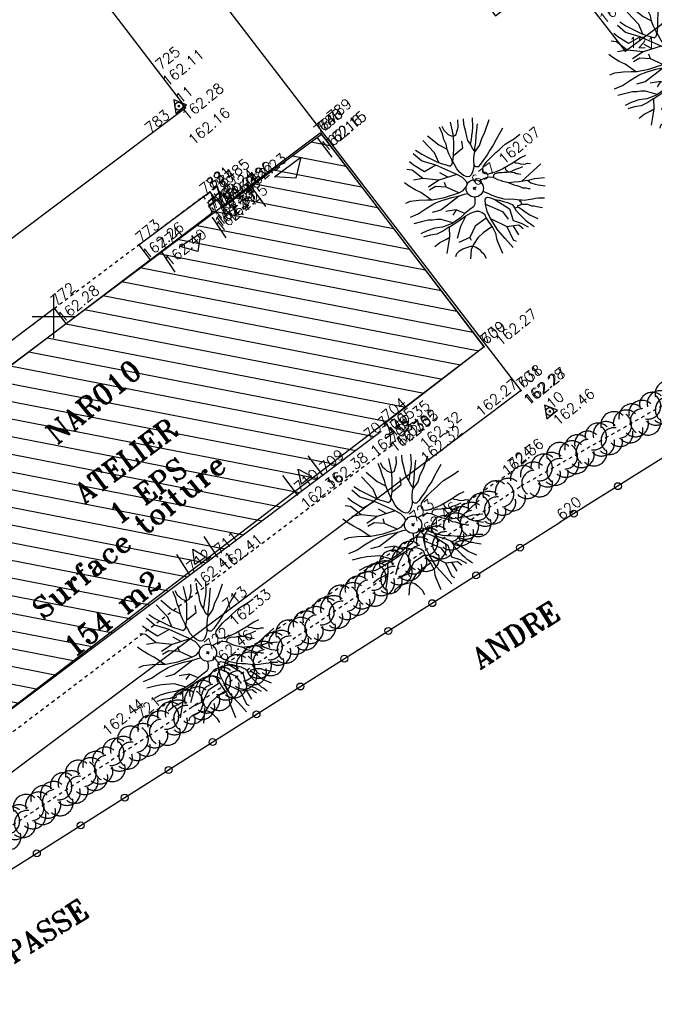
# Model space of a CAD drawing. Header units: feet. Extents: x 529188 to 529675, y 139816 to 140273.
# Tile 84 of 118: x 529499 to 529517, y 140005 to 140034. Entities that reach past the tile are written whole.
import ezdxf
from ezdxf.enums import TextEntityAlignment as Align

# ---------------------------------------------------------------- set-up
doc = ezdxf.new("R2010")
doc.units = ezdxf.units.FT
doc.header["$LTSCALE"] = 2
doc.header["$MEASUREMENT"] = 0
doc.header["$PDSIZE"] = 0.1
doc.linetypes.add('CACHE', pattern=[0.375, 0.25, -0.125])
doc.linetypes.add('CACHEX2', pattern=[0.75, 0.5, -0.25])
doc.layers.get('0').update_dxf_attribs({"linetype": 'CONTINUOUS'})
for name, color, linetype in [('ARBRES', 70, 'CONTINUOUS'), ('BATI', 10, 'CONTINUOUS'), ('BATI-HACHURES', 30, 'CONTINUOUS'), ('BORD_TOIT', 244, 'CACHE'), ('BORDURETTE', 20, 'CONTINUOUS'), ('CARROYAGE', 7, 'CONTINUOUS'), ('CLOTURE', 1, 'CONTINUOUS'), ('HAIE', 80, 'CACHEX2'), ('Numéro Bâtiment', 5, 'CONTINUOUS'), ('POLYGO', 241, 'CONTINUOUS'), ('PORTES', 14, 'CONTINUOUS'), ('SOCLES', 13, 'CONTINUOUS'), ('TEXTES', 150, 'CONTINUOUS'), ('TOPOALT', 3, 'CONTINUOUS'), ('TOPOJIS', 7, 'CONTINUOUS'), ('TOPOJIS-GELE', 7, 'CONTINUOUS'), ('TOPOMAT', 142, 'CONTINUOUS')]:
    doc.layers.add(name, color=color, linetype=linetype)
doc.styles.add('ROMANT', font='ROMANT.SHX')
doc.styles.get("Standard").update_dxf_attribs({"font": 'ROMANS.SHX'})

# ---------------------------------------------------------------- blocks, each defined once
blk = doc.blocks.new('TCPOINT')
at = {"color": 0}
blk.add_point((0, 0), dxfattribs=at)
at = {"layer": 'TOPOALT'}
blk.add_attdef('ALT', text='', height=0.3, dxfattribs=at).set_placement((0.1, -0.1), align=Align.TOP_LEFT)
at = {"layer": 'TOPOMAT'}
blk.add_attdef('MAT', (0.1, 0.1), '', height=0.3, dxfattribs=at)
blk = doc.blocks.new('190')
for p, q in [((0.052, 0), (-0.052, 0)), ((0, -0.052), (0, 0.052))]:
    blk.add_line(p, q)
for points in [[(-0.619, 1.938), (-0.559, 1.732), (-0.46, 1.523), (-0.354, 1.285), (-0.291, 1.169), (-0.206, 1.053), (-0.142, 0.946), (-0.07, 0.952), (-0.02, 0.98), (0.016, 1.059), (0.061, 1.245), (0.098, 1.367), (0.171, 1.51), (0.208, 1.653), (0.282, 1.81), (0.336, 2.007)], [(-0.329, 1.239), (-0.245, 1.528), (-0.28, 2.015)], [(-0.09, 2.033), (-0.007, 1.626), (0.102, 1.375)], [(0.405, 1.994), (0.376, 1.859), (0.388, 1.766), (0.396, 1.687), (0.438, 1.6), (0.48, 1.557), (0.566, 1.542), (0.639, 1.591), (0.746, 1.669), (0.873, 1.838)], [(-0.44, 1.229), (-0.82, 1.291), (-0.941, 1.636), (-0.968, 1.79)], [(-0.084, 0.235), (-0.076, 0.245), (-0.062, 0.33), (-0.074, 0.466), (-0.144, 0.639), (-0.44, 1.229), (-0.646, 1.539), (-0.688, 1.589), (-0.738, 1.896)], [(0.437, 0.574), (0.37, 0.496), (0.276, 0.425), (0.182, 0.369), (0.097, 0.362), (0.039, 0.398), (-0.01, 0.492), (-0.038, 0.629), (-0.043, 0.765), (-0.014, 0.901), (0.002, 1.001), (0.132, 1.122), (0.27, 1.286), (0.378, 1.415), (0.51, 1.6), (0.67, 1.921)], [(0.686, 0.829), (0.676, 0.931), (0.713, 1.067), (0.728, 1.196), (0.773, 1.303), (0.838, 1.425), (0.926, 1.625), (1.021, 1.76)], [(-0.144, 0.639), (-0.647, 0.843), (-0.975, 1.17), (-1.062, 1.55), (-1.169, 1.665)], [(0.711, 1.062), (0.821, 1.152), (0.894, 1.223), (0.995, 1.308), (1.082, 1.401), (1.24, 1.613)], [(-1.176, 0.542), (-1.281, 0.892), (-1.358, 1.058), (-1.428, 1.273), (-1.465, 1.412)], [(-0.975, 1.17), (-1.217, 1.309)], [(0.132, 1.122), (0.476, 1.119), (0.579, 1.291)], [(1.723, 0.836), (1.536, 0.765), (1.37, 0.702), (1.204, 0.625), (1.038, 0.576), (0.888, 0.52), (0.686, 0.464), (0.578, 0.437), (0.47, 0.423), (0.428, 0.452), (0.413, 0.495), (0.421, 0.545), (0.45, 0.595), (0.515, 0.666), (0.603, 0.759), (0.675, 0.816), (0.747, 0.901), (0.855, 0.994), (0.993, 1.144), (1.109, 1.257), (1.182, 1.336), (1.239, 1.392)], [(0.655, 0.801), (0.898, 0.871), (1.071, 0.985), (1.258, 1.07), (1.587, 1.273)], [(-1.807, 0.935), (-1.668, 0.889), (-1.462, 0.758), (-1.27, 0.62), (-1.148, 0.519), (-0.835, 0.351), (-0.435, 0.198), (-0.292, 0.167), (-0.199, 0.188), (-0.161, 0.191)], [(-0.647, 0.843), (-1.01, 0.877)], [(-0.396, 0.741), (-0.492, 0.981)], [(-0.435, 0.198), (-0.613, 0.549), (-0.837, 0.756), (-1.044, 0.791)], [(-0.613, 0.549), (-0.561, 0.687)], [(-1.117, -0.371), (-1.319, -0.081), (-1.419, -0.002), (-1.525, 0.064), (-1.618, 0.137), (-1.796, 0.23), (-2.008, 0.328)], [(-1.963, 0.534), (-1.722, 0.466), (-1.45, 0.442), (-1.157, 0.397), (-0.957, 0.331), (-0.679, 0.22), (-0.472, 0.112), (-0.329, 0.06), (-0.249, 0.019)], [(1.739, -0.191), (1.585, -0.153), (1.326, -0.13), (0.983, -0.076), (0.782, -0.017), (0.653, 0.034), (0.56, 0.071), (0.504, 0.136), (0.497, 0.207), (0.526, 0.272), (0.584, 0.329), (0.678, 0.357), (0.778, 0.377), (0.872, 0.391), (0.994, 0.405), (1.13, 0.41), (1.252, 0.416), (1.374, 0.423), (1.489, 0.429), (1.633, 0.413), (1.798, 0.389), (1.999, 0.38)], [(-0.472, 0.112), (-1.148, 0.135), (-1.39, 0.239)], [(-0.677, -0.381), (-0.803, -0.141), (-1.062, 0.014)], [(0.239, 0.074), (0.295, 0.074), (0.388, 0.051), (0.459, 0.029), (0.546, -0.015), (0.602, -0.073), (0.645, -0.145), (0.679, -0.217), (0.715, -0.282), (0.758, -0.347), (0.814, -0.42), (0.857, -0.485), (0.906, -0.571), (0.934, -0.636), (0.992, -0.708), (1.041, -0.781), (1.083, -0.86), (1.154, -0.918), (1.19, -0.976), (1.24, -1.019)], [(-0.168, -0.185), (-0.174, -0.214), (-0.224, -0.285), (-0.283, -0.356), (-0.362, -0.391), (-0.491, -0.383), (-0.677, -0.381), (-0.856, -0.393), (-1.143, -0.369), (-1.428, -0.274), (-1.621, -0.158), (-1.842, -0.076), (-2.034, -0.032)], [(-1.8, -0.948), (-1.67, -0.837), (-1.445, -0.632), (-1.264, -0.397), (-1.472, -0.374), (-1.679, -0.329), (-1.851, -0.227), (-2.029, -0.149)], [(-0.803, -0.141), (-0.975, -0.193)], [(0.787, -1.087), (0.644, -0.934), (0.545, -0.862), (0.459, -0.775), (0.332, -0.602), (0.261, -0.472), (0.212, -0.378), (0.163, -0.27), (0.127, -0.215)], [(0.622, -0.106), (0.681, -0.045), (0.731, -0.045), (0.832, -0.09), (0.889, -0.14), (0.953, -0.177), (1.017, -0.228), (1.074, -0.257), (1.131, -0.314), (1.174, -0.373), (1.202, -0.423), (1.238, -0.459), (1.294, -0.524)], [(1.46, -0.389), (1.367, -0.367), (1.282, -0.337), (1.21, -0.308), (1.109, -0.286), (1.053, -0.25), (1.038, -0.206), (1.039, -0.156), (1.077, -0.091)], [(1.368, -0.134), (1.384, -0.181), (1.44, -0.239), (1.468, -0.289), (1.526, -0.34), (1.582, -0.383), (1.64, -0.406), (1.698, -0.465)], [(-0.699, -0.452), (-1.01, -0.589), (-1.304, -0.796)], [(-1.264, -0.397), (-0.985, -0.428), (-0.699, -0.452), (-0.542, -0.475), (-0.434, -0.512), (-0.378, -0.534), (-0.328, -0.584), (-0.271, -0.671), (-0.25, -0.757), (-0.288, -0.878), (-0.302, -1.008), (-0.319, -1.208), (-0.349, -1.379), (-0.43, -1.515), (-0.459, -1.601), (-0.565, -1.955)], [(-0.219, -2.023), (-0.23, -1.674), (-0.249, -1.357), (-0.195, -0.963), (-0.143, -0.748), (-0.048, -0.549), (0.025, -0.441), (0.075, -0.413), (0.133, -0.435), (0.182, -0.5), (0.245, -0.615), (0.331, -0.709), (0.409, -0.818), (0.479, -0.912), (0.507, -0.976), (0.543, -1.042), (0.543, -1.107), (0.535, -1.163), (0.52, -1.235), (0.526, -1.35), (0.533, -1.451), (0.546, -1.551), (0.559, -1.651), (0.572, -1.745), (0.601, -1.81), (0.632, -1.934)], [(-0.048, -0.549), (0.199, -1.021), (0.182, -1.297)], [(0.859, -0.488), (1, -0.579), (1.114, -0.659), (1.27, -0.746), (1.385, -0.819), (1.513, -0.87), (1.754, -1.032)], [(-1.953, -0.569), (-1.767, -0.571), (-1.575, -0.61), (-1.443, -0.63)], [(-0.288, -0.878), (-0.682, -0.848), (-1.01, -1.004), (-1.338, -0.917)], [(0.245, -0.615), (0.406, -1.09), (0.268, -1.418), (0.406, -1.625), (0.493, -1.832)], [(1.183, -0.698), (1.926, -0.657)], [(1.328, -0.783), (1.356, -0.905), (1.426, -1.006), (1.483, -1.085), (1.622, -1.229)], [(-1.662, -1.174), (-1.593, -1.125), (-1.479, -1.119), (-1.371, -1.134), (-1.257, -1.171), (-1.143, -1.222), (-1.093, -1.259), (-1.036, -1.338), (-1.009, -1.445), (-1.003, -1.524), (-0.996, -1.624), (-1.016, -1.763)], [(-1.01, -1.004), (-1.027, -1.09)], [(-0.195, -0.963), (0.026, -1.435), (-0.077, -1.849), (-0.043, -1.935)], [(0.763, -1.219), (0.786, -1.151), (0.765, -1.087), (0.808, -1.087), (0.844, -1.116), (0.901, -1.174), (0.987, -1.225), (1.108, -1.291), (1.18, -1.334), (1.251, -1.378), (1.386, -1.49)], [(-0.316, -1.172), (-0.62, -1.148), (-0.835, -1.16), (-1.05, -1.229), (-1.201, -1.3), (-1.382, -1.493)], [(0.863, -1.843), (0.739, -1.603), (0.698, -1.452), (0.669, -1.345), (0.635, -1.243), (0.62, -1.208), (0.534, -1.169)], [(0.625, -1.219), (0.628, -1.193), (0.649, -1.171), (0.692, -1.193), (0.772, -1.223), (0.828, -1.26), (0.893, -1.317), (0.956, -1.426), (1.005, -1.476), (1.056, -1.534), (1.17, -1.665)], [(0.026, -1.435), (0.32, -1.625), (0.355, -1.78)], [(0.173, -1.53), (0.13, -1.832)]]:
    blk.add_lwpolyline(points)
blk.add_circle((0, 0), 0.25)
blk = doc.blocks.new('269')
for p, q in [((0.035, 0), (-0.035, 0)), ((0, 0.035), (0, -0.035))]:
    blk.add_line(p, q)
blk.add_lwpolyline([(0, 0.231), (-0.2, -0.115), (0.2, -0.115)], close=True)
blk.add_circle((0, 0), 0.113)
blk = doc.blocks.new('*X27')
at = {"color": 0}
for p, q in [((527495.856, 148357.822), (527495.871, 148357.837)), ((527495.856, 148357.787), (527495.895, 148357.825)), ((527495.856, 148357.752), (527495.918, 148357.813)), ((527495.856, 148357.716), (527495.942, 148357.802)), ((527495.856, 148357.681), (527495.965, 148357.79)), ((527495.856, 148357.645), (527495.989, 148357.778)), ((527495.856, 148357.61), (527496.013, 148357.766)), ((527495.856, 148357.575), (527496.036, 148357.754)), ((527495.856, 148357.539), (527496.06, 148357.743)), ((527495.856, 148357.504), (527496.083, 148357.731)), ((527495.856, 148357.469), (527496.107, 148357.719)), ((527495.878, 148357.455), (527496.13, 148357.707)), ((527495.949, 148357.49), (527496.154, 148357.695)), ((527496.02, 148357.526), (527496.178, 148357.684)), ((527496.09, 148357.561), (527496.201, 148357.672)), ((527496.161, 148357.597), (527496.225, 148357.66)), ((527496.232, 148357.632), (527496.248, 148357.648))]:
    blk.add_line(p, q, dxfattribs=at)
blk = doc.blocks.new('320')
for p, q in [((0, 0), (0, -0.7)), ((1, 0), (1, -0.7)), ((0.5, -0.572), (0.3, -0.172)), ((0.3, -0.172), (0.7, -0.172)), ((0.7, -0.172), (0.5, -0.572))]:
    blk.add_line(p, q)
at = {"rotation": 269.9999999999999}
blk.add_blockref('*X27', (-148357.144, 527495.685), dxfattribs=at)
blk = doc.blocks.new('RONDCLOT')
at = {"layer": 'CLOTURE'}
blk.add_circle((0, 0), 0.1, dxfattribs=at)
blk = doc.blocks.new('HAIEBASE')
at = {"layer": 'HAIE'}
for centre, start, end in [((0.002, 0.141), 14.988, 164.4142), ((-0.223, 0.05), 14.988, 164.4142), ((0.078, 0.086), 243.6198, 27.2304), ((0.227, 0.05), 14.988, 164.4142), ((-0.147, -0.129), 50.5983, 200.0244), ((-0.23, -0.099), 196.6108, 340.2213), ((0.022, -0.064), 196.6108, 340.2213), ((0.223, -0.099), 196.6108, 340.2213)]:
    blk.add_arc(centre, 0.25, start, end, dxfattribs=at)

msp = doc.modelspace()

# ---------------------------------------------------------------- hatches: boundary and pattern name
at = {"layer": 'BATI-HACHURES'}
h = msp.add_hatch(dxfattribs=at)
h.set_pattern_fill('ANSI31', color=256, scale=4, angle=36, style=0)
h.set_pattern_definition([(169.02298, (529575.81883, 139934.26534), (-0.0952077, -0.4908518), [])])
h.paths.add_polyline_path([(529496.99, 140012.338), (529497.127, 140012.133), (529496.94, 140011.999), (529491.899, 140018.683), (529492.091, 140018.826), (529492.233, 140018.64), (529504.543, 140027.972), (529504.574, 140028.023), (529504.476, 140028.205), (529504.701, 140028.373), (529504.874, 140028.14), (529507.724, 140030.256), (529512.422, 140024.125), (529509.561, 140021.919), (529509.801, 140021.632), (529509.597, 140021.49), (529509.451, 140021.685)])

# ---------------------------------------------------------------- linework, layer by layer
at = {"layer": 'BATI'}
msp.add_lwpolyline([(529512.422, 140024.125), (529496.99, 140012.338), (529497.127, 140012.133), (529496.94, 140011.999), (529491.892, 140018.677), (529492.091, 140018.826), (529492.201, 140018.68), (529507.691, 140030.296)], close=True, dxfattribs=at)
at = {"layer": 'BATI', "flags": 128}
for points in [[(529491.899, 140018.683), (529492.091, 140018.826), (529492.233, 140018.64), (529504.543, 140027.972), (529504.574, 140028.023), (529504.476, 140028.205), (529504.701, 140028.373), (529504.874, 140028.14), (529507.724, 140030.256)], [(529512.422, 140024.125), (529507.731, 140030.266)], [(529512.422, 140024.125), (529509.561, 140021.919), (529509.801, 140021.632), (529509.597, 140021.49)], [(529509.451, 140021.685), (529496.99, 140012.338), (529497.127, 140012.133), (529496.94, 140011.999)]]:
    msp.add_lwpolyline(points, dxfattribs=at)
at = {"layer": 'BORD_TOIT', "ltscale": 0.005, "flags": 128}
for points in [[(529491.851, 140019.109), (529504.31, 140028.461)], [(529504.31, 140028.461), (529504.63, 140028.039)], [(529509.753, 140021.275), (529497.343, 140011.897)]]:
    msp.add_lwpolyline(points, dxfattribs=at)
at = {"layer": 'BORDURETTE', "flags": 128}
for points in [[(529496.478, 140059.128), (529508.665, 140042.912), (529506.807, 140041.494), (529512.753, 140033.669), (529514.582, 140035.12), (529516.495, 140032.654), (529518.047, 140033.81), (529522.772, 140027.518), (529526.367, 140030.219), (529522.215, 140035.885), (529524.059, 140037.246), (529528.272, 140031.62), (529532.045, 140034.401), (529528.155, 140039.639), (529529.941, 140040.916), (529533.858, 140035.73), (529537.777, 140038.615), (529534.145, 140043.465), (529535.861, 140044.653), (529539.514, 140039.912), (529548.758, 140046.684), (529545.648, 140050.758)], [(529503.816, 140031.031), (529494.279, 140043.481), (529487.245, 140038.086)], [(529513.49, 140022.869), (529504.778, 140034.21)], [(529495.349, 140024.68), (529503.816, 140031.031)], [(529513.459, 140022.843), (529504.975, 140016.473), (529492.089, 140006.846), (529486.18, 140014.674), (529472.383, 140004.354), (529475.435, 140000.422)]]:
    msp.add_lwpolyline(points, dxfattribs=at)
at = {"layer": 'CARROYAGE'}
for p, q in [((529500, 140024.375), (529500, 140025.625)), ((529499.375, 140025), (529500.625, 140025))]:
    msp.add_line(p, q, dxfattribs=at)
at = {"layer": 'CLOTURE', "flags": 128}
for points in [[(529551.469, 140073.073), (529556.23, 140067.254), (529559.88, 140062.365), (529567.129, 140052.143), (529537.764, 140033.55), (529514.615, 140019.063)], [(529478.591, 139996.294), (529514.615, 140019.063)]]:
    msp.add_lwpolyline(points, dxfattribs=at)
at = {"layer": 'HAIE', "ltscale": 0.005, "flags": 128}
for points in [[(529513.485, 140020.112), (529524.495, 140026.373)], [(529502.473, 140013.315), (529513.21, 140020.521)], [(529502.747, 140012.906), (529513.485, 140020.112)], [(529502.747, 140012.906), (529483.62, 140000.37)]]:
    msp.add_lwpolyline(points, dxfattribs=at)
at = {"layer": 'SOCLES', "flags": 128}
for points in [[(529502.457, 140027.063), (529504.503, 140028.595)], [(529504.503, 140028.595), (529504.68, 140028.357)], [(529502.457, 140027.063), (529502.781, 140026.637)], [(529497.671, 140023.484), (529500.015, 140025.239)], [(529500.015, 140025.239), (529500.351, 140024.795)]]:
    msp.add_lwpolyline(points, dxfattribs=at)

# ---------------------------------------------------------------- block references
at = {"layer": 'ARBRES', "rotation": 39.33073407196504}
for p in [(529518.044, 140032.396), (529512.149, 140028.694), (529510.372, 140018.991), (529504.448, 140015.298)]:
    msp.add_blockref('190', p, dxfattribs=at)
at = {"layer": 'CLOTURE'}
for p, rotation in [((529516.282, 140020.106), 212.040116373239), ((529515.01, 140019.31), 212.040116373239), ((529513.46, 140018.333), 32.29525563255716), ((529512.192, 140017.531), 32.29525563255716), ((529510.924, 140016.73), 32.29525563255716), ((529509.656, 140015.928), 32.29525563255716), ((529508.388, 140015.127), 32.29525563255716), ((529507.12, 140014.326), 32.29525563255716), ((529505.852, 140013.524), 32.29525563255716), ((529504.584, 140012.723), 32.29525563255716), ((529503.316, 140011.921), 32.29525563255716), ((529502.048, 140011.12), 32.29525563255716), ((529500.78, 140010.318), 32.29525563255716), ((529499.512, 140009.517), 32.29525563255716)]:
    msp.add_blockref('RONDCLOT', p, dxfattribs=dict(at, rotation=rotation))
at = {"layer": 'HAIE', "ltscale": 0.005, "xscale": 1.5, "yscale": 1.5, "zscale": 1.5}
for p, rotation in [((529517.831, 140022.584), 29.62469728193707), ((529517.049, 140022.139), 209.624697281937), ((529516.266, 140021.694), 29.62469728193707), ((529515.484, 140021.249), 209.624697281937), ((529514.702, 140020.804), 29.62469728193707), ((529513.919, 140020.359), 209.624697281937), ((529512.877, 140019.705), 33.86636103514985), ((529512.13, 140019.203), 213.8663610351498), ((529511.383, 140018.702), 33.86636103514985), ((529510.635, 140018.2), 213.8663610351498), ((529509.888, 140017.699), 33.86636103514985), ((529509.141, 140017.197), 213.8663610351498), ((529508.393, 140016.695), 33.86636103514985), ((529507.646, 140016.194), 213.8663610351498), ((529506.899, 140015.692), 33.86636103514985), ((529506.151, 140015.191), 213.8663610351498), ((529505.404, 140014.689), 33.86636103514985), ((529504.657, 140014.188), 213.8663610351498), ((529503.91, 140013.686), 33.86636103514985), ((529503.162, 140013.185), 213.8663610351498), ((529502.329, 140012.632), 33.24188934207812), ((529501.576, 140012.139), 213.2418893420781), ((529500.823, 140011.645), 33.24188934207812), ((529500.071, 140011.152), 213.2418893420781), ((529499.318, 140010.659), 33.24188934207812), ((529498.565, 140010.165), 213.2418893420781)]:
    msp.add_blockref('HAIEBASE', p, dxfattribs=dict(at, rotation=rotation))
at = {"layer": 'POLYGO', "rotation": 39.33073407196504}
for p in [(529503.608, 140031.068), (529514.312, 140022.261)]:
    msp.add_blockref('269', p, dxfattribs=at)
at = {"layer": 'PORTES'}
for p, xscale, rotation in [((529505.693, 140028.736), 2.384484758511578, 36.61764590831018), ((529503.109, 140026.862), 1.767953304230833, 33.82640249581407), ((529507.766, 140020.423), 0.9237257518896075, 217.5929495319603), ((529504.722, 140018.063), 0.9454662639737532, 212.8751634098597)]:
    msp.add_blockref('320', p, dxfattribs=dict(at, xscale=xscale, rotation=rotation))
at = {"layer": 'TOPOJIS'}
ref = msp.add_blockref('TCPOINT', (529516.495, 140032.654), dxfattribs=at)
ref.add_attrib('MAT', '121', (529516.595, 140032.754), dxfattribs={"layer": 'TOPOMAT', "height": 0.3})
ref.add_attrib('ALT', '161.55', dxfattribs={"layer": 'TOPOALT', "height": 0.3, "rotation": 39.3307}).set_placement((529515.696, 140033.652), align=Align.TOP_LEFT)
ref = msp.add_blockref('TCPOINT', (529507.984, 140030.551), dxfattribs=at)
ref.add_attrib('MAT', '789', (529508.034, 140030.601), dxfattribs={"layer": 'TOPOMAT', "height": 0.3, "rotation": 39.3307})
ref = msp.add_blockref('TCPOINT', (529502.734, 140030.219, 162.16), dxfattribs=at)
ref.add_attrib('MAT', '783', (529502.784, 140030.269, 162.16), dxfattribs={"layer": 'TOPOMAT', "height": 0.3, "rotation": 39.3307})
ref.add_attrib('ALT', '162.16', dxfattribs={"layer": 'TOPOALT', "height": 0.3, "rotation": 39.3307}).set_placement((529503.836, 140030.164, 162.16), align=Align.TOP_LEFT)
ref = msp.add_blockref('TCPOINT', (529512.149, 140028.694, 162.071), dxfattribs=at)
ref.add_attrib('MAT', '637', (529512.199, 140028.744, 162.071), dxfattribs={"layer": 'TOPOMAT', "height": 0.3, "rotation": 39.3307})
ref.add_attrib('ALT', '162.07', dxfattribs={"layer": 'TOPOALT', "height": 0.3, "rotation": 39.3307}).set_placement((529512.793, 140029.602), align=Align.TOP_LEFT)
ref = msp.add_blockref('TCPOINT', (529505.693, 140028.736, 162.232), dxfattribs=at)
ref.add_attrib('MAT', '786', (529505.743, 140028.786, 162.232), dxfattribs={"layer": 'TOPOMAT', "height": 0.3, "rotation": 39.3307})
ref.add_attrib('ALT', '162.23', dxfattribs={"layer": 'TOPOALT', "height": 0.3, "rotation": 39.3307}).set_placement((529505.474, 140028.843, 162.232), align=Align.TOP_LEFT)
ref = msp.add_blockref('TCPOINT', (529504.31, 140028.461), dxfattribs=at)
ref.add_attrib('MAT', '782', (529504.36, 140028.511), dxfattribs={"layer": 'TOPOMAT', "height": 0.3, "rotation": 39.3307})
ref = msp.add_blockref('TCPOINT', (529512.422, 140024.125), dxfattribs=at)
ref.add_attrib('MAT', '700', (529512.472, 140024.175), dxfattribs={"layer": 'TOPOMAT', "height": 0.3, "rotation": 39.3307})
ref.add_attrib('ALT', '162.27', dxfattribs={"layer": 'TOPOALT', "height": 0.3, "rotation": 39.3307}).set_placement((529512.138, 140022.328), align=Align.TOP_LEFT)
ref = msp.add_blockref('TCPOINT', (529514.312, 140022.261, 162.461), dxfattribs=at)
ref.add_attrib('MAT', '10', (529514.362, 140022.311, 162.461), dxfattribs={"layer": 'TOPOMAT', "height": 0.3, "rotation": 39.3307})
ref.add_attrib('ALT', '162.46', dxfattribs={"layer": 'TOPOALT', "height": 0.3, "rotation": 39.3307}).set_placement((529514.362, 140022.061, 162.461), align=Align.TOP_LEFT)
ref = msp.add_blockref('TCPOINT', (529509.753, 140021.275), dxfattribs=at)
ref.add_attrib('MAT', '708', (529509.803, 140021.325), dxfattribs={"layer": 'TOPOMAT', "height": 0.3, "rotation": 39.3307})
ref = msp.add_blockref('TCPOINT', (529510.078, 140021.288, 162.321), dxfattribs=at)
ref.add_attrib('MAT', '703', (529510.128, 140021.338, 162.321), dxfattribs={"layer": 'TOPOMAT', "height": 0.3, "rotation": 39.3307})
ref.add_attrib('ALT', '162.32', dxfattribs={"layer": 'TOPOALT', "height": 0.3, "rotation": 39.3307}).set_placement((529510.544, 140020.99, 162.321), align=Align.TOP_LEFT)
ref = msp.add_blockref('TCPOINT', (529513.21, 140020.521, 162.365), dxfattribs=at)
ref.add_attrib('MAT', '724', (529513.26, 140020.571, 162.365), dxfattribs={"layer": 'TOPOMAT', "height": 0.3, "rotation": 39.3307})
ref.add_attrib('ALT', '162.36', dxfattribs={"layer": 'TOPOALT', "height": 0.3, "rotation": 39.3307}).set_placement((529512.886, 140020.613, 162.365), align=Align.TOP_LEFT)
ref = msp.add_blockref('TCPOINT', (529514.615, 140019.063), dxfattribs=at)
ref.add_attrib('MAT', '620', (529514.665, 140019.113), dxfattribs={"layer": 'TOPOMAT', "height": 0.3, "rotation": 39.3307})
ref = msp.add_blockref('TCPOINT', (529502.473, 140013.315, 162.442), dxfattribs=at)
ref.add_attrib('MAT', '721', (529502.523, 140013.365, 162.442), dxfattribs={"layer": 'TOPOMAT', "height": 0.3, "rotation": 39.3307})
ref.add_attrib('ALT', '162.44', dxfattribs={"layer": 'TOPOALT', "height": 0.3, "rotation": 39.3307}).set_placement((529501.359, 140013.115, 162.442), align=Align.TOP_LEFT)
at = {"layer": 'TOPOJIS-GELE'}
ref = msp.add_blockref('TCPOINT', (529503.036, 140032.048, 162.112), dxfattribs=at)
ref.add_attrib('MAT', '725', (529503.086, 140032.098, 162.112), dxfattribs={"layer": 'TOPOMAT', "height": 0.3, "rotation": 39.3307})
ref.add_attrib('ALT', '162.11', dxfattribs={"layer": 'TOPOALT', "height": 0.3, "rotation": 39.3307}).set_placement((529503.086, 140031.848, 162.112), align=Align.TOP_LEFT)
ref = msp.add_blockref('TCPOINT', (529503.608, 140031.068, 162.277), dxfattribs=at)
ref.add_attrib('MAT', '11', (529503.658, 140031.118, 162.277), dxfattribs={"layer": 'TOPOMAT', "height": 0.3, "rotation": 39.3307})
ref.add_attrib('ALT', '162.28', dxfattribs={"layer": 'TOPOALT', "height": 0.3, "rotation": 39.3307}).set_placement((529503.658, 140030.868, 162.277), align=Align.TOP_LEFT)
ref = msp.add_blockref('TCPOINT', (529507.607, 140030.158, 162.162), dxfattribs=at)
ref.add_attrib('MAT', '787', (529507.657, 140030.208, 162.162), dxfattribs={"layer": 'TOPOMAT', "height": 0.3, "rotation": 39.3307})
ref.add_attrib('ALT', '162.16', dxfattribs={"layer": 'TOPOALT', "height": 0.3, "rotation": 39.3307}).set_placement((529507.657, 140029.958, 162.162), align=Align.TOP_LEFT)
ref = msp.add_blockref('TCPOINT', (529507.724, 140030.256, 162.146), dxfattribs=at)
ref.add_attrib('MAT', '788', (529507.774, 140030.306, 162.146), dxfattribs={"layer": 'TOPOMAT', "height": 0.3, "rotation": 39.3307})
ref.add_attrib('ALT', '162.15', dxfattribs={"layer": 'TOPOALT', "height": 0.3, "rotation": 39.3307}).set_placement((529507.774, 140030.056, 162.146), align=Align.TOP_LEFT)
ref = msp.add_blockref('TCPOINT', (529507.731, 140030.266, 162.148), dxfattribs=at)
ref.add_attrib('MAT', '640', (529507.781, 140030.316, 162.148), dxfattribs={"layer": 'TOPOMAT', "height": 0.3, "rotation": 39.3307})
ref.add_attrib('ALT', '162.15', dxfattribs={"layer": 'TOPOALT', "height": 0.3, "rotation": 39.3307}).set_placement((529507.781, 140030.066, 162.148), align=Align.TOP_LEFT)
ref = msp.add_blockref('TCPOINT', (529505.038, 140028.812, 162.222), dxfattribs=at)
ref.add_attrib('MAT', '785', (529505.088, 140028.862, 162.222), dxfattribs={"layer": 'TOPOMAT', "height": 0.3, "rotation": 39.3307})
ref.add_attrib('ALT', '162.22', dxfattribs={"layer": 'TOPOALT', "height": 0.3, "rotation": 39.3307}).set_placement((529505.088, 140028.612, 162.222), align=Align.TOP_LEFT)
ref = msp.add_blockref('TCPOINT', (529504.503, 140028.595, 162.236), dxfattribs=at)
ref.add_attrib('MAT', '781', (529504.553, 140028.645, 162.236), dxfattribs={"layer": 'TOPOMAT', "height": 0.3, "rotation": 39.3307})
ref.add_attrib('ALT', '162.24', dxfattribs={"layer": 'TOPOALT', "height": 0.3, "rotation": 39.3307}).set_placement((529504.553, 140028.395, 162.236), align=Align.TOP_LEFT)
ref = msp.add_blockref('TCPOINT', (529504.635, 140028.524, 162.244), dxfattribs=at)
ref.add_attrib('MAT', '784', (529504.685, 140028.574, 162.244), dxfattribs={"layer": 'TOPOMAT', "height": 0.3, "rotation": 39.3307})
ref.add_attrib('ALT', '162.24', dxfattribs={"layer": 'TOPOALT', "height": 0.3, "rotation": 39.3307}).set_placement((529504.685, 140028.324, 162.244), align=Align.TOP_LEFT)
ref = msp.add_blockref('TCPOINT', (529504.499, 140028.174, 162.34), dxfattribs=at)
ref.add_attrib('MAT', '778', (529504.549, 140028.224, 162.34), dxfattribs={"layer": 'TOPOMAT', "height": 0.3, "rotation": 39.3307})
ref.add_attrib('ALT', '162.34', dxfattribs={"layer": 'TOPOALT', "height": 0.3, "rotation": 39.3307}).set_placement((529504.549, 140027.974, 162.34), align=Align.TOP_LEFT)
ref = msp.add_blockref('TCPOINT', (529504.671, 140028.351, 162.259), dxfattribs=at)
ref.add_attrib('MAT', '779', (529504.721, 140028.401, 162.259), dxfattribs={"layer": 'TOPOMAT', "height": 0.3, "rotation": 39.3307})
ref.add_attrib('ALT', '162.26', dxfattribs={"layer": 'TOPOALT', "height": 0.3, "rotation": 39.3307}).set_placement((529504.721, 140028.151, 162.259), align=Align.TOP_LEFT)
ref = msp.add_blockref('TCPOINT', (529504.874, 140028.14, 162.247), dxfattribs=at)
ref.add_attrib('MAT', '780', (529504.924, 140028.19, 162.247), dxfattribs={"layer": 'TOPOMAT', "height": 0.3, "rotation": 39.3307})
ref.add_attrib('ALT', '162.25', dxfattribs={"layer": 'TOPOALT', "height": 0.3, "rotation": 39.3307}).set_placement((529504.924, 140027.94, 162.247), align=Align.TOP_LEFT)
ref = msp.add_blockref('TCPOINT', (529504.543, 140027.972, 162.391), dxfattribs=at)
ref.add_attrib('MAT', '776', (529504.593, 140028.022, 162.391), dxfattribs={"layer": 'TOPOMAT', "height": 0.3, "rotation": 39.3307})
ref.add_attrib('ALT', '162.39', dxfattribs={"layer": 'TOPOALT', "height": 0.3, "rotation": 39.3307}).set_placement((529504.593, 140027.772, 162.391), align=Align.TOP_LEFT)
ref = msp.add_blockref('TCPOINT', (529504.574, 140028.023, 162.37), dxfattribs=at)
ref.add_attrib('MAT', '777', (529504.624, 140028.073, 162.37), dxfattribs={"layer": 'TOPOMAT', "height": 0.3, "rotation": 39.3307})
ref.add_attrib('ALT', '162.37', dxfattribs={"layer": 'TOPOALT', "height": 0.3, "rotation": 39.3307}).set_placement((529504.624, 140027.823, 162.37), align=Align.TOP_LEFT)
ref = msp.add_blockref('TCPOINT', (529504.578, 140027.846, 162.414), dxfattribs=at)
ref.add_attrib('MAT', '775', (529504.628, 140027.896, 162.414), dxfattribs={"layer": 'TOPOMAT', "height": 0.3, "rotation": 39.3307})
ref.add_attrib('ALT', '162.41', dxfattribs={"layer": 'TOPOALT', "height": 0.3, "rotation": 39.3307}).set_placement((529504.628, 140027.646, 162.414), align=Align.TOP_LEFT)
ref = msp.add_blockref('TCPOINT', (529502.457, 140027.063, 162.256), dxfattribs=at)
ref.add_attrib('MAT', '773', (529502.507, 140027.113, 162.256), dxfattribs={"layer": 'TOPOMAT', "height": 0.3, "rotation": 39.3307})
ref.add_attrib('ALT', '162.26', dxfattribs={"layer": 'TOPOALT', "height": 0.3, "rotation": 39.3307}).set_placement((529502.507, 140026.863, 162.256), align=Align.TOP_LEFT)
ref = msp.add_blockref('TCPOINT', (529503.109, 140026.862, 162.397), dxfattribs=at)
ref.add_attrib('MAT', '774', (529503.159, 140026.912, 162.397), dxfattribs={"layer": 'TOPOMAT', "height": 0.3, "rotation": 39.3307})
ref.add_attrib('ALT', '162.40', dxfattribs={"layer": 'TOPOALT', "height": 0.3, "rotation": 39.3307}).set_placement((529503.159, 140026.662, 162.397), align=Align.TOP_LEFT)
ref = msp.add_blockref('TCPOINT', (529500.015, 140025.239, 162.276), dxfattribs=at)
ref.add_attrib('MAT', '772', (529500.065, 140025.289, 162.276), dxfattribs={"layer": 'TOPOMAT', "height": 0.3, "rotation": 39.3307})
ref.add_attrib('ALT', '162.28', dxfattribs={"layer": 'TOPOALT', "height": 0.3, "rotation": 39.3307}).set_placement((529500.065, 140025.039, 162.276), align=Align.TOP_LEFT)
ref = msp.add_blockref('TCPOINT', (529512.422, 140024.125, 162.268), dxfattribs=at)
ref.add_attrib('MAT', '639', (529512.472, 140024.175, 162.268), dxfattribs={"layer": 'TOPOMAT', "height": 0.3, "rotation": 39.3307})
ref.add_attrib('ALT', '162.27', dxfattribs={"layer": 'TOPOALT', "height": 0.3, "rotation": 39.3307}).set_placement((529512.698, 140024.361, 162.268), align=Align.TOP_LEFT)
ref = msp.add_blockref('TCPOINT', (529513.459, 140022.843, 162.278), dxfattribs=at)
ref.add_attrib('MAT', '701', (529513.509, 140022.893, 162.278), dxfattribs={"layer": 'TOPOMAT', "height": 0.3, "rotation": 39.3307})
ref.add_attrib('ALT', '162.28', dxfattribs={"layer": 'TOPOALT', "height": 0.3, "rotation": 39.3307}).set_placement((529513.509, 140022.643, 162.278), align=Align.TOP_LEFT)
ref = msp.add_blockref('TCPOINT', (529513.49, 140022.869, 162.27), dxfattribs=at)
ref.add_attrib('MAT', '638', (529513.54, 140022.919, 162.27), dxfattribs={"layer": 'TOPOMAT', "height": 0.3, "rotation": 39.3307})
ref.add_attrib('ALT', '162.27', dxfattribs={"layer": 'TOPOALT', "height": 0.3, "rotation": 39.3307}).set_placement((529513.54, 140022.669, 162.27), align=Align.TOP_LEFT)
ref = msp.add_blockref('TCPOINT', (529509.561, 140021.919, 162.352), dxfattribs=at)
ref.add_attrib('MAT', '704', (529509.611, 140021.969, 162.352), dxfattribs={"layer": 'TOPOMAT', "height": 0.3, "rotation": 39.3307})
ref.add_attrib('ALT', '162.35', dxfattribs={"layer": 'TOPOALT', "height": 0.3, "rotation": 39.3307}).set_placement((529509.611, 140021.719, 162.352), align=Align.TOP_LEFT)
ref = msp.add_blockref('TCPOINT', (529509.801, 140021.632, 162.351), dxfattribs=at)
ref.add_attrib('MAT', '705', (529509.851, 140021.682, 162.351), dxfattribs={"layer": 'TOPOMAT', "height": 0.3, "rotation": 39.3307})
ref.add_attrib('ALT', '162.35', dxfattribs={"layer": 'TOPOALT', "height": 0.3, "rotation": 39.3307}).set_placement((529509.851, 140021.432, 162.351), align=Align.TOP_LEFT)
ref = msp.add_blockref('TCPOINT', (529510.471, 140021.594, 162.32), dxfattribs=at)
ref.add_attrib('MAT', '702', (529510.521, 140021.644, 162.32), dxfattribs={"layer": 'TOPOMAT', "height": 0.3, "rotation": 39.3307})
ref.add_attrib('ALT', '162.32', dxfattribs={"layer": 'TOPOALT', "height": 0.3, "rotation": 39.3307}).set_placement((529510.521, 140021.394, 162.32), align=Align.TOP_LEFT)
ref = msp.add_blockref('TCPOINT', (529509.046, 140021.381, 162.369), dxfattribs=at)
ref.add_attrib('MAT', '707', (529509.096, 140021.431, 162.369), dxfattribs={"layer": 'TOPOMAT', "height": 0.3, "rotation": 39.3307})
ref.add_attrib('ALT', '162.37', dxfattribs={"layer": 'TOPOALT', "height": 0.3, "rotation": 39.3307}).set_placement((529509.096, 140021.181, 162.369), align=Align.TOP_LEFT)
ref = msp.add_blockref('TCPOINT', (529509.597, 140021.49, 162.347), dxfattribs=at)
ref.add_attrib('MAT', '706', (529509.647, 140021.54, 162.347), dxfattribs={"layer": 'TOPOMAT', "height": 0.3, "rotation": 39.3307})
ref.add_attrib('ALT', '162.35', dxfattribs={"layer": 'TOPOALT', "height": 0.3, "rotation": 39.3307}).set_placement((529509.647, 140021.29, 162.347), align=Align.TOP_LEFT)
ref = msp.add_blockref('TCPOINT', (529507.766, 140020.423, 162.379), dxfattribs=at)
ref.add_attrib('MAT', '709', (529507.816, 140020.473, 162.379), dxfattribs={"layer": 'TOPOMAT', "height": 0.3, "rotation": 39.3307})
ref.add_attrib('ALT', '162.38', dxfattribs={"layer": 'TOPOALT', "height": 0.3, "rotation": 39.3307}).set_placement((529507.816, 140020.223, 162.379), align=Align.TOP_LEFT)
ref = msp.add_blockref('TCPOINT', (529507.035, 140019.859, 162.357), dxfattribs=at)
ref.add_attrib('MAT', '710', (529507.085, 140019.909, 162.357), dxfattribs={"layer": 'TOPOMAT', "height": 0.3, "rotation": 39.3307})
ref.add_attrib('ALT', '162.36', dxfattribs={"layer": 'TOPOALT', "height": 0.3, "rotation": 39.3307}).set_placement((529507.085, 140019.659, 162.357), align=Align.TOP_LEFT)
ref = msp.add_blockref('TCPOINT', (529510.372, 140018.991, 162.461), dxfattribs=at)
ref.add_attrib('MAT', '723', (529510.422, 140019.041, 162.461), dxfattribs={"layer": 'TOPOMAT', "height": 0.3, "rotation": 39.3307})
ref.add_attrib('ALT', '162.46', dxfattribs={"layer": 'TOPOALT', "height": 0.3, "rotation": 39.3307}).set_placement((529510.422, 140018.791, 162.461), align=Align.TOP_LEFT)
ref = msp.add_blockref('TCPOINT', (529504.722, 140018.063, 162.407), dxfattribs=at)
ref.add_attrib('MAT', '711', (529504.772, 140018.113, 162.407), dxfattribs={"layer": 'TOPOMAT', "height": 0.3, "rotation": 39.3307})
ref.add_attrib('ALT', '162.41', dxfattribs={"layer": 'TOPOALT', "height": 0.3, "rotation": 39.3307}).set_placement((529504.772, 140017.863, 162.407), align=Align.TOP_LEFT)
ref = msp.add_blockref('TCPOINT', (529503.928, 140017.55, 162.409), dxfattribs=at)
ref.add_attrib('MAT', '712', (529503.978, 140017.6, 162.409), dxfattribs={"layer": 'TOPOMAT', "height": 0.3, "rotation": 39.3307})
ref.add_attrib('ALT', '162.41', dxfattribs={"layer": 'TOPOALT', "height": 0.3, "rotation": 39.3307}).set_placement((529503.978, 140017.35, 162.409), align=Align.TOP_LEFT)
ref = msp.add_blockref('TCPOINT', (529504.975, 140016.473, 162.331), dxfattribs=at)
ref.add_attrib('MAT', '713', (529505.025, 140016.523, 162.331), dxfattribs={"layer": 'TOPOMAT', "height": 0.3, "rotation": 39.3307})
ref.add_attrib('ALT', '162.33', dxfattribs={"layer": 'TOPOALT', "height": 0.3, "rotation": 39.3307}).set_placement((529505.025, 140016.273, 162.331), align=Align.TOP_LEFT)
ref = msp.add_blockref('TCPOINT', (529504.448, 140015.298, 162.465), dxfattribs=at)
ref.add_attrib('MAT', '722', (529504.498, 140015.348, 162.465), dxfattribs={"layer": 'TOPOMAT', "height": 0.3, "rotation": 39.3307})
ref.add_attrib('ALT', '162.46', dxfattribs={"layer": 'TOPOALT', "height": 0.3, "rotation": 39.3307}).set_placement((529504.498, 140015.098, 162.465), align=Align.TOP_LEFT)

# ---------------------------------------------------------------- texts
at = {"layer": 'Numéro Bâtiment', "style": 'ROMANT'}
msp.add_text('NAR010', height=0.6, rotation=39.3307, dxfattribs=at).set_placement((529500.09, 140021.285))
at = {"layer": 'TEXTES', "style": 'ROMANT'}
for s, rotation, p in [('ATELIER', 36.579, (529500.872, 140019.575)), ('1 EPS', 36.579, (529501.87, 140018.974)), ('IMPASSE                             ANDRE                                MARFAING', 32.2572, (529497.999, 140005.791))]:
    msp.add_text(s, height=0.6, rotation=rotation, dxfattribs=at).set_placement(p)
at = {"layer": 'TEXTES', "color": 1, "style": 'ROMANT'}
for s, p in [('Surface toiture', (529499.688, 140016.239)), ('154 m2', (529500.587, 140015.141))]:
    msp.add_text(s, height=0.6, rotation=39.3307, dxfattribs=at).set_placement(p)

doc.saveas('drawing.dxf')
